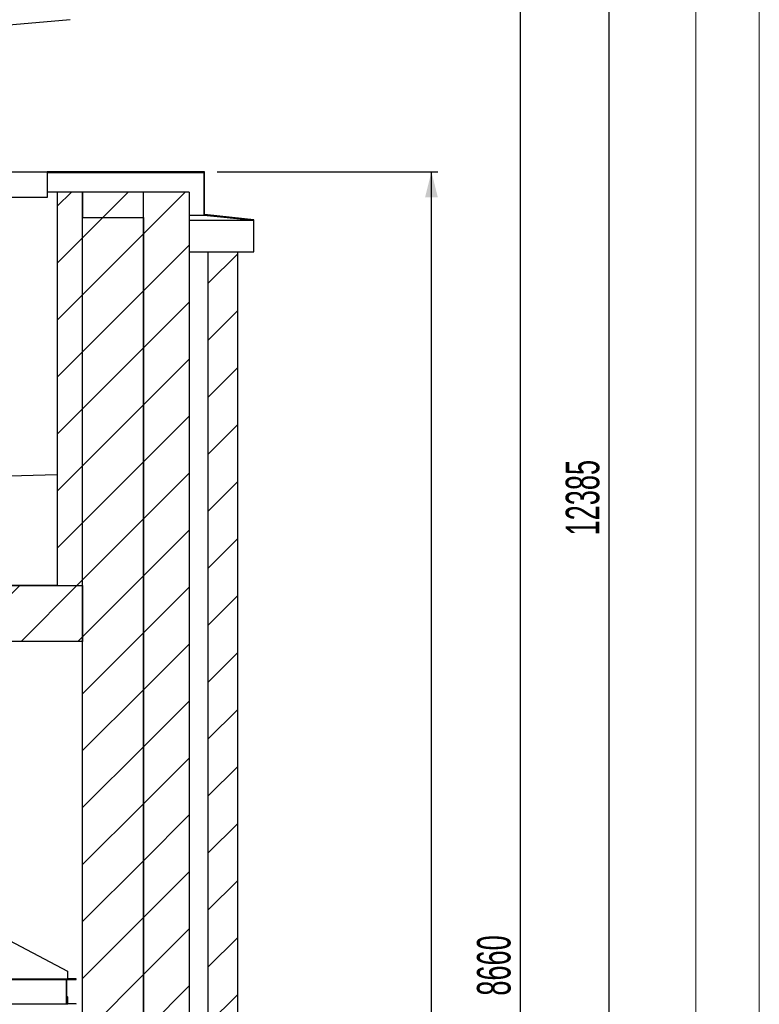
# Model space of a CAD drawing. Header units: millimetres. Extents: x 250 to 59450, y 0 to 41800.
# Tile 147 of 148: x 56284 to 59200, y 32633 to 36513. Entities that reach past the tile are written whole.
import ezdxf

# ---------------------------------------------------------------- set-up
doc = ezdxf.new("R2010")
doc.units = ezdxf.units.MM
doc.header["$LTSCALE"] = 50
doc.layers.add('MASS', color=29, linetype='Continuous')
doc.styles.add('SLDTEXTSTYLE0', font='TXT', dxfattribs={"width": 0.605})
doc.dimstyles.new('SLDDIMSTYLE2', dxfattribs={"dimtxt": 128.415934, "dimasz": 100, "dimexe": 0, "dimexo": 0.0625, "dimgap": 32.103984, "dimtad": 1, "dimdec": 1, "dimrnd": 1e-09, "dimzin": 12, "dimdsep": 46, "dimtxsty": 'SLDTEXTSTYLE0', "dimsah": 1, "dimcen": 0.09, "dimadec": 0, "dimazin": 3, "dimtfac": 1, "dimtdec": 1, "dimtofl": 0, "dimtmove": 0, "dimatfit": 3, "dimfxl": 1, "dimfrac": 2, "dimtolj": 1, "dimtzin": 12, "dimarcsym": 0})

# ---------------------------------------------------------------- blocks, each defined once
blk = doc.blocks.new('_D_55')
at = {"layer": 'MASS'}
for p, q in [((55582.4, 40918.2), (58632.4, 40918.2)), ((58607.4, 28533.2), (58607.4, 40918.2)), ((56582.4, 28533.2), (58632.4, 28533.2))]:
    blk.add_line(p, q, dxfattribs=at)
for points in [[(58607.4, 40918.2), (58582.4, 40818.2), (58632.4, 40818.2)], [(58607.4, 28533.2), (58632.4, 28633.2), (58582.4, 28633.2)]]:
    blk.add_solid(points, dxfattribs=at)
at = {"layer": 'MASS', "insert": (58436.8, 34480.7), "char_height": 132.29, "attachment_point": 1, "rotation": 90, "style": 'SLDTEXTSTYLE0'}
blk.add_mtext('12385', dxfattribs=at)
blk = doc.blocks.new('_D_56')
at = {"layer": 'MASS'}
for p, q in [((57062.4, 35913.2), (57932.4, 35913.2)), ((57907.4, 28533.2), (57907.4, 35913.2)), ((56582.4, 28533.2), (57932.4, 28533.2))]:
    blk.add_line(p, q, dxfattribs=at)
for points in [[(57907.4, 35913.2), (57882.4, 35813.2), (57932.4, 35813.2)], [(57907.4, 28533.2), (57932.4, 28633.2), (57882.4, 28633.2)]]:
    blk.add_solid(points, dxfattribs=at)
at = {"layer": 'MASS', "insert": (57736.8, 32027.2), "char_height": 132.29, "attachment_point": 1, "rotation": 90, "style": 'SLDTEXTSTYLE0'}
blk.add_mtext('7380', dxfattribs=at)
blk = doc.blocks.new('_D_69')
at = {"layer": 'MASS'}
for p, q in [((52541.5, 37193.2), (58282.4, 37193.2)), ((58257.4, 37193.2), (58257.4, 28533.2)), ((56582.4, 28533.2), (58282.4, 28533.2))]:
    blk.add_line(p, q, dxfattribs=at)
for points in [[(58257.4, 37193.2), (58232.4, 37093.2), (58282.4, 37093.2)], [(58257.4, 28533.2), (58282.4, 28633.2), (58232.4, 28633.2)]]:
    blk.add_solid(points, dxfattribs=at)
at = {"layer": 'MASS', "insert": (58086.8, 32667.2), "char_height": 132.29, "attachment_point": 1, "rotation": 90, "style": 'SLDTEXTSTYLE0'}
blk.add_mtext('8660', dxfattribs=at)
blk = doc.blocks.new('_D_80')
at = {"layer": 'MASS'}
for p, q in [((51182.4, 39343.2), (46844.3, 39343.2)), ((46869.3, 34283.2), (46869.3, 39343.2))]:
    blk.add_line(p, q, dxfattribs=at)
for points in [[(46869.3, 39343.2), (46844.3, 39243.2), (46894.3, 39243.2)], [(46869.3, 34283.2), (46894.3, 34383.2), (46844.3, 34383.2)]]:
    blk.add_solid(points, dxfattribs=at)
at = {"layer": 'MASS', "insert": (46698.7, 36617.2), "char_height": 132.29, "attachment_point": 1, "rotation": 90, "style": 'SLDTEXTSTYLE0'}
blk.add_mtext('5060', dxfattribs=at)
blk = doc.blocks.new('_D_82')
at = {"layer": 'MASS'}
for p, q in [((48999.1, 34521.2), (48999.1, 35237.1)), ((49271.1, 34521.2), (48974.1, 34521.2)), ((48999.1, 34521.2), (48999.1, 34283.2))]:
    blk.add_line(p, q, dxfattribs=at)
for points in [[(48999.1, 34521.2), (48974.1, 34421.2), (49024.1, 34421.2)], [(48999.1, 34283.2), (49024.1, 34383.2), (48974.1, 34383.2)]]:
    blk.add_solid(points, dxfattribs=at)
at = {"layer": 'MASS', "char_height": 132.29, "attachment_point": 1, "rotation": 90, "style": 'SLDTEXTSTYLE0'}
for s, insert in [('238', (48828.6, 34943.1)), ('min.', (48828.6, 34609.9))]:
    blk.add_mtext(s, dxfattribs=dict(at, insert=insert))
blk = doc.blocks.new('_D_85')
at = {"layer": 'MASS'}
for p, q in [((54482.4, 40918.2), (46377, 40918.2)), ((46402, 40918.2), (46402, 34283.2))]:
    blk.add_line(p, q, dxfattribs=at)
for points in [[(46402, 40918.2), (46377, 40818.2), (46427, 40818.2)], [(46402, 34283.2), (46427, 34383.2), (46377, 34383.2)]]:
    blk.add_solid(points, dxfattribs=at)
at = {"layer": 'MASS', "insert": (46231.5, 37404.7), "char_height": 132.29, "attachment_point": 1, "rotation": 90, "style": 'SLDTEXTSTYLE0'}
blk.add_mtext('6635', dxfattribs=at)

msp = doc.modelspace()

# ---------------------------------------------------------------- hatches: boundary and pattern name
at = {"linetype": 'Continuous', "lineweight": 18}
h = msp.add_hatch(dxfattribs=at)
h.set_pattern_fill('ANSI31', scale=50, style=0)
h.paths.add_polyline_path([(56392.36, 35913.17), (56392.36, 35813.17), (56394.36, 35813.17), (56394.36, 35911.17), (57010.36, 35911.17), (57010.36, 35743.37), (57205.36, 35722.88), (57205.36, 35598.17), (57207.36, 35598.17), (57207.36, 35724.68), (57012.36, 35745.17), (57012.36, 35913.17)], flags=0)
h = msp.add_hatch(dxfattribs=at)
h.set_pattern_fill('ANSI31', scale=50, style=0)
h.paths.add_polyline_path([(56532.36, 34283.17), (56532.36, 35833.17), (56432.36, 35833.17), (56432.36, 34283.17)], flags=0)
h = msp.add_hatch(dxfattribs=at)
h.set_pattern_fill('ANSI31', scale=50, style=0)
h.paths.add_polyline_path([(56532.36, 35833.17), (56532.36, 35733.17), (56772.36, 35733.17), (56772.36, 35833.17)], flags=0)
h = msp.add_hatch(dxfattribs=at)
h.set_pattern_fill('ANSI31', scale=50, style=0)
h.paths.add_polyline_path([(56772.36, 35833.17), (56772.36, 27133.17), (56952.36, 27133.17), (56952.36, 35833.17)], flags=0)
h = msp.add_hatch(dxfattribs=at)
h.set_pattern_fill('ANSI31', scale=50, style=0)
h.paths.add_polyline_path([(56532.36, 35733.17), (56532.36, 27133.17), (56772.36, 27133.17), (56772.36, 35733.17)], flags=0)
h = msp.add_hatch(dxfattribs=at)
h.set_pattern_fill('ANSI31', scale=50, style=0)
h.paths.add_polyline_path([(57142.36, 35598.17), (57027.36, 35598.17), (57027.36, 27133.17), (57142.36, 27133.17)], flags=0)
h = msp.add_hatch(dxfattribs=at)
h.set_pattern_fill('AR-SAND', scale=50, style=0)
h.paths.add_polyline_path([(56432.36, 34283.17), (56432.36, 34721.17), (52332.36, 34605.86), (52332.36, 34283.17)], flags=0)
h = msp.add_hatch(dxfattribs=at)
h.set_pattern_fill('ANSI31', scale=50, style=0)
h.paths.add_polyline_path([(56532.36, 34063.17), (56532.36, 34283.17), (52332.36, 34283.17), (52332.36, 34063.17)], flags=0)

# ---------------------------------------------------------------- linework, layer by layer
at = {"color": 7, "linetype": 'Continuous', "lineweight": 18}
for p, q in [((59199.96, 41799.98), (59199.96, 249.98)), ((58949.96, 41549.98), (58949.96, 499.98))]:
    msp.add_line(p, q, dxfattribs=at)
at = {"color": 136, "linetype": 'Continuous', "lineweight": 25, "true_color": 0x008080}
for p, q in [((56483.67, 36513.09), (55686.71, 36443.36)), ((55612.36, 33220.62), (56472.36, 32763.17)), ((56472.36, 32763.17), (56472.36, 32733.17)), ((56467.36, 32733.17), (56472.1, 32733.17)), ((56472.36, 32663.17), (56469.36, 32665.09)), ((56469.36, 32663.17), (56472.36, 32663.17)), ((56472.36, 32663.17), (56472.36, 32635.17))]:
    msp.add_line(p, q, dxfattribs=at)
at = {"color": 250, "linetype": 'Continuous', "lineweight": 25, "true_color": 0x404040}
for p, q in [((55534.36, 35913.17), (56392.36, 35913.17)), ((57012.36, 35913.17), (56392.36, 35913.17)), ((56392.36, 35913.17), (56392.36, 35813.17)), ((56394.36, 35911.17), (57010.36, 35911.17)), ((56394.36, 35813.17), (56394.36, 35911.17)), ((57010.36, 35911.17), (57010.36, 35743.37)), ((57012.36, 35745.17), (57012.36, 35913.17)), ((55582.36, 35813.17), (56392.36, 35813.17)), ((56392.36, 35813.17), (56394.36, 35813.17)), ((56432.36, 35833.17), (56394.36, 35833.17)), ((56532.36, 35833.17), (56432.36, 35833.17)), ((56432.36, 35833.17), (56432.36, 34283.17)), ((56532.36, 34283.17), (56532.36, 35833.17)), ((56772.36, 35833.17), (56532.36, 35833.17)), ((56532.36, 35833.17), (56532.36, 35733.17)), ((56952.36, 35833.17), (56772.36, 35833.17)), ((56772.36, 27133.17), (56772.36, 35833.17)), ((56772.36, 35733.17), (56772.36, 35833.17)), ((56952.36, 35833.17), (56952.36, 27133.17)), ((56952.36, 35743.37), (57010.36, 35743.37)), ((57010.36, 35743.37), (57205.36, 35722.88)), ((57207.36, 35724.68), (57012.36, 35745.17)), ((56532.36, 35733.17), (56772.36, 35733.17)), ((56532.36, 27133.17), (56532.36, 35733.17)), ((56532.36, 35733.17), (56772.36, 35733.17)), ((56772.36, 35733.17), (56772.36, 27133.17)), ((56952.36, 35722.88), (57205.36, 35722.88)), ((57205.36, 35722.88), (57205.36, 35598.17)), ((57207.36, 35598.17), (57207.36, 35724.68)), ((56952.36, 35598.17), (57027.36, 35598.17)), ((57027.36, 35598.17), (57142.36, 35598.17)), ((57027.36, 27133.17), (57027.36, 35598.17)), ((57142.36, 35598.17), (57205.36, 35598.17)), ((57142.36, 35598.17), (57142.36, 27133.17)), ((57205.36, 35598.17), (57207.36, 35598.17)), ((52332.36, 34605.86), (56432.36, 34721.17)), ((56432.36, 34721.17), (56432.36, 34283.17)), ((56432.36, 34283.17), (52332.36, 34283.17)), ((52332.36, 34283.17), (56532.36, 34283.17)), ((56432.36, 34283.17), (56532.36, 34283.17)), ((56532.36, 34283.17), (56532.36, 34063.17)), ((56532.36, 34063.17), (52332.36, 34063.17))]:
    msp.add_line(p, q, dxfattribs=at)
at = {"color": 91, "linetype": 'Continuous', "lineweight": 25, "true_color": 0x80ff80}
for p, q in [((55612.36, 32733.17), (56467.36, 32733.17)), ((55612.36, 32731.17), (56467.36, 32731.17)), ((56467.36, 32733.17), (56467.36, 32731.17)), ((56467.36, 32731.17), (56467.36, 32728.43)), ((56467.36, 32728.43), (56467.36, 32637.91)), ((56469.36, 32637.91), (56469.36, 32728.43)), ((56507.36, 32733.17), (56472.1, 32733.17)), ((56472.1, 32731.17), (56507.36, 32731.17)), ((56507.36, 32731.17), (56507.36, 32733.17)), ((55612.36, 32635.17), (56467.36, 32635.17)), ((56467.36, 32637.91), (56467.36, 32635.17)), ((56467.36, 32635.17), (56467.36, 32633.17)), ((56507.36, 32635.17), (56472.1, 32635.17)), ((56507.36, 32633.17), (56507.36, 32635.17))]:
    msp.add_line(p, q, dxfattribs=at)
for centre, radius, start, end in [((56472.1, 32728.43), 4.74, 90, 180), ((56472.1, 32728.43), 2.74, 90, 180), ((56472.1, 32637.91), 4.74, 180, 270), ((56472.1, 32637.91), 2.74, 180, 270)]:
    msp.add_arc(centre, radius, start, end, dxfattribs=at)

# ---------------------------------------------------------------- dimensions: what is measured, and where the dimension line sits
at = {"layer": 'MASS'}
for base, p1, p2, picture, middle in [((46402.03, 34283.17), (54532.36, 40918.17), (56532.36, 34283.17), '_D_85', (46402.03, 37600.67)), ((58607.36, 40918.17), (56532.36, 28533.17), (55532.36, 40918.17), '_D_55', (58607.36, 34725.67)), ((46869.28, 39343.17), (56532.36, 34283.17), (51232.36, 39343.17), '_D_80', (46869.28, 36813.17)), ((58257.36, 28533.17), (52491.49, 37193.17), (56532.36, 28533.17), '_D_69', (58257.36, 32863.17)), ((57907.36, 35913.17), (56532.36, 28533.17), (57012.36, 35913.17), '_D_56', (57907.36, 32223.17))]:
    dim = msp.add_linear_dim(base=base, p1=p1, p2=p2, angle=90, dimstyle='SLDDIMSTYLE2', dxfattribs=at)
    dim.commit()
    dim.dimension.update_dxf_attribs({"geometry": picture, "text_midpoint": middle, "dimtype": 160})
dim = msp.add_linear_dim(base=(48999.1, 34283.17), p1=(49321.11, 34521.17), p2=(56532.36, 34283.17), angle=90, text='min.<>', dimstyle='SLDDIMSTYLE2', dxfattribs=at)
dim.commit()
dim.dimension.update_dxf_attribs({"geometry": '_D_82', "text_midpoint": (48999.1, 34923.53), "dimtype": 160})

doc.saveas('drawing.dxf')
